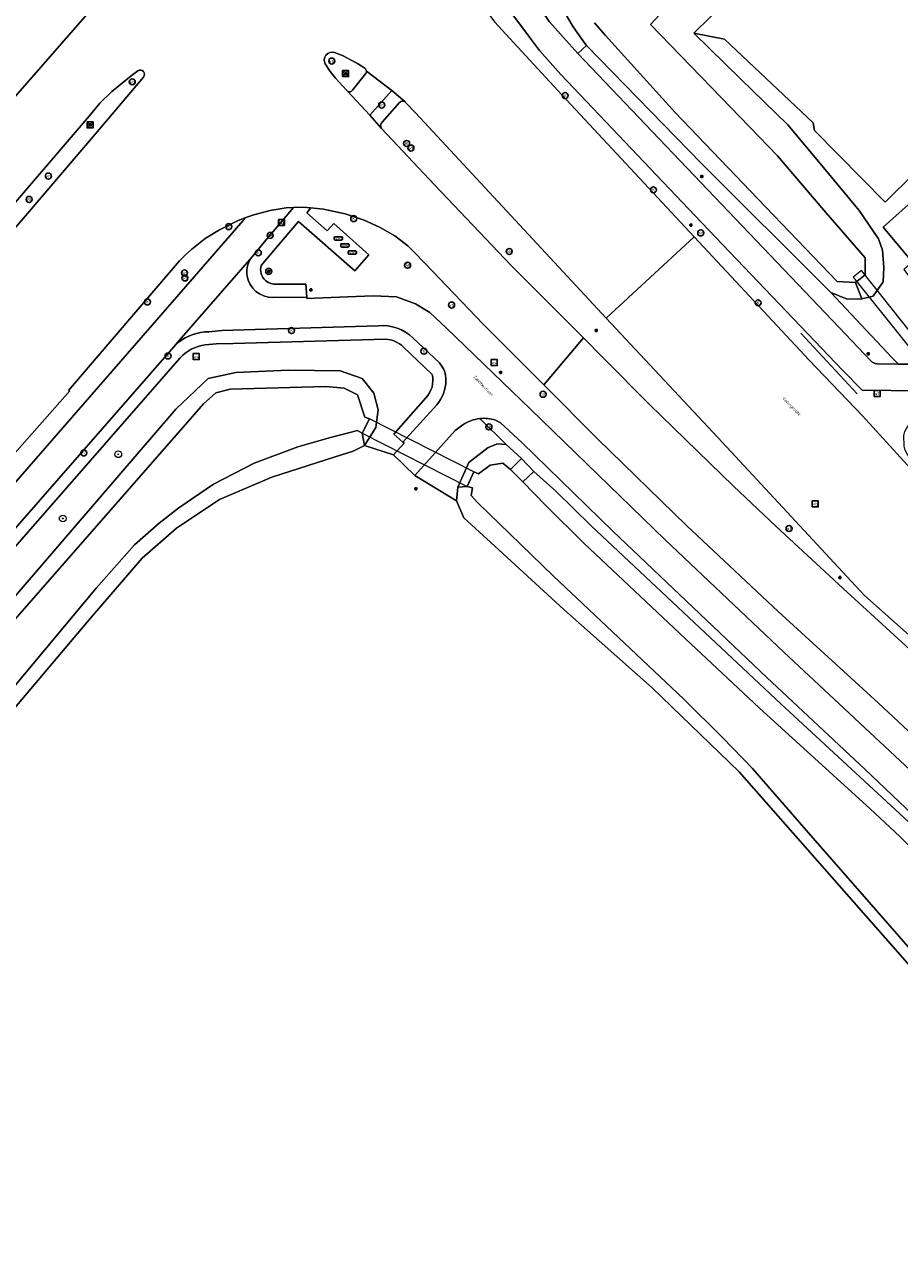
# Model space of a CAD drawing. Header units: metres. Extents: x 73718 to 76933, y 443658 to 446696.
# Tile 127 of 161: x 75396 to 75501, y 445823 to 445969. Entities that reach past the tile are written whole.
import ezdxf
from ezdxf.enums import TextEntityAlignment as Align

# ---------------------------------------------------------------- set-up
doc = ezdxf.new("R2010")
doc.units = ezdxf.units.M
for name, color, linetype, lineweight in [('B-WE-GK-BESCHOEIING-G', 130, 'GK-BESCHOEIING-SO', 18), ('B-WE-GR-BOOM-S', 90, 'Continuous', 25), ('B-WE-GR-GRAS-GV', 60, 'Continuous', 13), ('B-WE-GR-GROENVOORZIENING-GV', 80, 'Continuous', 18), ('B-WE-GR-HAAG-G', 90, 'GR-HAAG1-SO', 13), ('B-WE-IE-MEUBILAIR-S', 7, 'Continuous', 25), ('B-WE-KW-KUNSTWERK_DUIKER-G', 170, 'Continuous', 18), ('B-WE-KW-KUNSTWERK_DUIKER-GV', 170, 'Continuous', 18), ('B-WE-KW-KUNSTWERK_GEMAAL-GV', 170, 'Continuous', 18), ('B-WE-OG-TERREIN_ERF-GV', 7, 'Continuous', 18), ('B-WE-OG-TERREIN_OEVER-GV', 7, 'Continuous', 18), ('B-WE-OG-TOPOGRAFIE-T18', 10, 'Continuous', 18), ('B-WE-OG-WATER_SLOOT-GV', 120, 'Continuous', 18), ('B-WE-OG-WEG-GV', 7, 'Continuous', 18), ('B-WE-VH-GESLOTENVERHARDING_ASFALT-GV', 10, 'Continuous', 18), ('B-WE-VH-OPENVERHARDING_BETONELEMENT-GV', 30, 'Continuous', 18), ('B-WE-VH-OPENVERHARDING_BETONSTRAATSTEEN-GV', 30, 'Continuous', 18), ('B-WE-VH-OPENVERHARDING_TEGEL-GV', 30, 'Continuous', 18)]:
    doc.layers.add(name, color=color, linetype=linetype, lineweight=lineweight)
doc.styles.add('NLCS-ISO', font='NLCS-ISO.ttf')
doc.styles.add('NLCS-ISO-M200-T18', font='NLCS-ISO.ttf', dxfattribs={"height": 0.36})
doc.linetypes.add('GK-BESCHOEIING-SO', pattern='A,18,-3,[1,NLCS.SHX,S=0.6,R=0,X=0,Y=0],-3', length=24)
doc.linetypes.add('GR-HAAG1-SO', pattern='A,6,[176,NLCS.SHX,S=0.125,R=0,X=0,Y=0],-2', length=8)

# ---------------------------------------------------------------- blocks, each defined once
blk = doc.blocks.new('SIE-MEUBILAIR_BORD_VERKEER-SO')
at = {"flags": 128}
blk.add_lwpolyline([(-1.8, 1.8), (1.8, 1.8), (1.8, -1.8), (-1.8, -1.8)], close=True, dxfattribs=at)
at = {"style": 'NLCS-ISO'}
blk.add_text('vb', height=1.8, dxfattribs=at).set_placement((0, 0), align=Align.MIDDLE_CENTER)
blk = doc.blocks.new('SIE-MEUBILAIR_BORD_WEGWIJZER-SO')
at = {"flags": 128}
blk.add_lwpolyline([(-1.8, 1.8), (1.8, 1.8), (1.8, -1.8), (-1.8, -1.8)], close=True, dxfattribs=at)
at = {"style": 'NLCS-ISO'}
blk.add_text('ww', height=1.8, dxfattribs=at).set_placement((0, 0), align=Align.MIDDLE_CENTER)
blk = doc.blocks.new('SIE-MEUBILAIR_BORD_WAARSCHUWINGSHEK-SO')
at = {"flags": 128}
blk.add_lwpolyline([(-1.8, 1.8), (1.8, 1.8), (1.8, -1.8), (-1.8, -1.8)], close=True, dxfattribs=at)
at = {"style": 'NLCS-ISO'}
blk.add_text('wh', height=1.8, dxfattribs=at).set_placement((0, 0), align=Align.MIDDLE_CENTER)
blk = doc.blocks.new('SIE-MEUBILAIR_KAST_VRI-SO')
at = {"flags": 128}
blk.add_lwpolyline([(-2, -1), (2, -1, 0.414214), (2.5, -0.5), (2.5, 0.5, 0.414214), (2, 1), (-2, 1, 0.414214), (-2.5, 0.5), (-2.5, -0.5, 0.414214)], format="xyb", close=True, dxfattribs=at)
at = {"style": 'NLCS-ISO'}
blk.add_text('VRI', height=1.8, dxfattribs=at).set_placement((0, 0), align=Align.MIDDLE_CENTER)
blk = doc.blocks.new('SIE-MEUBILAIR_PAAL_LICHTMAST-SO')
for points in [[(-0.62, 0), (-1, 0)], [(-0.71, 0.71), (-0.44, 0.44)], [(0, 1), (0, 0.62)], [(0.44, 0.44), (0.71, 0.71)], [(1, 0), (0.62, 0)], [(-0.71, -0.71), (-0.44, -0.44)], [(0, -0.62), (0, -1)], [(0.44, -0.44), (0.71, -0.71)]]:
    blk.add_lwpolyline(points)
blk.add_circle((0, 0), 0.5)
blk = doc.blocks.new('SIE-MEUBILAIR_PAAL_DRUKKNOPPAAL-SO')
blk.add_circle((0, 0), 1.8)
at = {"style": 'NLCS-ISO'}
blk.add_text('dk', height=1.8, dxfattribs=at).set_placement((0, 0), align=Align.MIDDLE_CENTER)
blk = doc.blocks.new('SIE-MEUBILAIR_PAAL_PORTAAL-SO')
blk.add_circle((0, 0), 1.8)
at = {"style": 'NLCS-ISO'}
blk.add_text('pt', height=1.8, dxfattribs=at).set_placement((0, 0), align=Align.MIDDLE_CENTER)
blk = doc.blocks.new('SIE-MEUBILAIR_PAAL_VRI-SO')
blk.add_circle((0, 0), 1.8)
at = {"style": 'NLCS-ISO'}
blk.add_text('vri', height=1.8, dxfattribs=at).set_placement((0, 0), align=Align.MIDDLE_CENTER)
blk = doc.blocks.new('SIE-MEUBILAIR_PAAL_VERKEERSBORD-SO')
blk.add_circle((0, 0), 1.8)
at = {"style": 'NLCS-ISO'}
blk.add_text('vb', height=1.8, dxfattribs=at).set_placement((0, 0), align=Align.MIDDLE_CENTER)
blk = doc.blocks.new('SIE-MEUBILAIR_PAAL_HECTOMETER-SO')
blk.add_circle((0, 0), 1.8)
at = {"style": 'NLCS-ISO'}
blk.add_text('hm', height=1.8, dxfattribs=at).set_placement((0, 0), align=Align.MIDDLE_CENTER)
blk = doc.blocks.new('SIE-MEUBILAIR_PUT_KOLK-SO')
blk.add_circle((0, 0), 1.8)
at = {"style": 'NLCS-ISO'}
blk.add_text('K', height=1.8, dxfattribs=at).set_placement((0, 0), align=Align.MIDDLE_CENTER)
blk = doc.blocks.new('SIE-MEUBILAIR_PUT_RIOOLPUT-SO')
blk.add_circle((0, 0), 1.8)
at = {"style": 'NLCS-ISO'}
blk.add_text('RI', height=1.8, dxfattribs=at).set_placement((0, 0), align=Align.MIDDLE_CENTER)
blk = doc.blocks.new('SGR-BOOM_GBKN-SO')
at = {"linetype": 'ByBlock', "lineweight": 18}
h = blk.add_hatch(color=0, dxfattribs=at)
h.dxf.hatch_style = 1
edge = h.paths.add_edge_path()
edge.add_arc((0, 0), 0.25, 0, 360)
at = {"color": 0, "linetype": 'ByBlock', "lineweight": 18}
for radius in [2, 0.25]:
    blk.add_circle((0, 0), radius, dxfattribs=at)
at = {"color": 0, "linetype": 'ByBlock', "lineweight": 18, "style": 'NLCS-ISO'}
blk.add_attdef('SOORT', (2.5, 0), '', height=1.5, dxfattribs=at)

msp = doc.modelspace()

# ---------------------------------------------------------------- linework, layer by layer
at = {"layer": 'B-WE-GK-BESCHOEIING-G', "flags": 128}
for points in [[(75306.619, 445797.569), (75307.595, 445798.695), (75321.129, 445814.866), (75346.549, 445845.468), (75352.741, 445852.805), (75357.413, 445857.646), (75362.326, 445861.954), (75368.781, 445868.125), (75373.952, 445873.831), (75416.26, 445922.167), (75417.36, 445923.413), (75418.846, 445924.722), (75420.56, 445925.142), (75432.022, 445925.494), (75434.245, 445925.259), (75435.851, 445924.476), (75436.733, 445921.783), (75437.267, 445921.598)], [(75437.267, 445921.598), (75436.41, 445919.875)], [(75436.41, 445919.875), (75435.855, 445920.209), (75432.603, 445919.344), (75428.693, 445918.233), (75423.415, 445916.261), (75418.55, 445913.742), (75414.366, 445910.914), (75412.008, 445909.072), (75409.049, 445906.473), (75404.449, 445901.236), (75331.269, 445813.375)], [(75449.022, 445913.471), (75449.821, 445915.212), (75450.361, 445914.973), (75451.774, 445916.033), (75453.309, 445916.254), (75454.206, 445915.486)], [(75455.674, 445914.017), (75458.46, 445911.177), (75463.047, 445906.602), (75475.873, 445894.561), (75484.058, 445886.871), (75497.396, 445874.729), (75500.981, 445871.397), (75510.782, 445861.51), (75521.732, 445850.023), (75521.74, 445850.016), (75548.872, 445820.85), (75658.47, 445699.202)], [(75449.644, 445913.31), (75449.022, 445913.471)], [(75773.742, 445548.368), (75511.76, 445846.951), (75489.729, 445872.168), (75483.262, 445879.585), (75479.674, 445883.294), (75475.046, 445887.914), (75459.355, 445902.717), (75450.251, 445911.554), (75449.491, 445912.372), (75449.644, 445913.31)]]:
    msp.add_lwpolyline(points, dxfattribs=at)
at = {"layer": 'B-WE-GR-GRAS-GV', "flags": 128}
msp.add_lwpolyline([(75593.785, 445751.554), (75510.366, 445846.554), (75481.676, 445879.187), (75471.229, 445889.286), (75460.63, 445898.671), (75451.854, 445906.732), (75448.59, 445909.689), (75447.725, 445911.757), (75442.708, 445914.773), (75440.168, 445917.272), (75436.697, 445918.388), (75435.319, 445917.693), (75433.168, 445917.021), (75425.538, 445914.6), (75419.259, 445911.89), (75414.085, 445908.455), (75409.998, 445904.871), (75403.795, 445897.635), (75327.898, 445807.768)], dxfattribs=at)
at = {"layer": 'B-WE-GR-GROENVOORZIENING-GV', "flags": 128}
for points in [[(75502.754, 445951.129), (75499.195, 445947.614), (75490.706, 445956.224), (75490.559, 445957.14), (75479.907, 445967.215), (75476.226, 445967.916), (75481.849, 445962.437), (75487.529, 445956.902), (75491.791, 445951.78), (75496.096, 445946.607), (75498.4, 445943.223), (75498.904, 445941.855), (75499.048, 445939.768), (75498.976, 445938.04), (75497.752, 445936.312), (75496.384, 445936.024), (75494.656, 445935.952), (75492.668, 445936.762), (75500, 445928.972), (75500.794, 445928.158), (75502.155, 445928.143)], [(75502.432, 445940.434), (75498.955, 445944.635), (75503.529, 445948.71)]]:
    msp.add_lwpolyline(points, dxfattribs=at)
at = {"layer": 'B-WE-GR-HAAG-G', "flags": 128}
msp.add_lwpolyline([(75489.09, 445931.875), (75495.844, 445924.578)], dxfattribs=at)
at = {"layer": 'B-WE-KW-KUNSTWERK_DUIKER-G', "flags": 128}
msp.add_lwpolyline([(75449.022, 445913.471), (75449.821, 445915.212), (75437.267, 445921.598), (75436.41, 445919.875)], close=True, dxfattribs=at)
at = {"layer": 'B-WE-KW-KUNSTWERK_DUIKER-GV', "flags": 128}
for points in [[(75496.368, 445939.397), (75495.352, 445938.631), (75508.556, 445922.131), (75509.533, 445922.845)], [(75449.022, 445913.471), (75449.821, 445915.212), (75437.267, 445921.598), (75436.41, 445919.875)]]:
    msp.add_lwpolyline(points, close=True, dxfattribs=at)
at = {"layer": 'B-WE-KW-KUNSTWERK_GEMAAL-GV', "flags": 128}
msp.add_lwpolyline([(75455.544, 445916.817), (75454.206, 445915.486), (75455.674, 445914.017), (75457.013, 445915.283)], close=True, dxfattribs=at)
at = {"layer": 'B-WE-OG-TERREIN_ERF-GV', "flags": 128}
msp.add_lwpolyline([(75480.17, 445971.787), (75476.226, 445967.916), (75479.907, 445967.215), (75490.559, 445957.14), (75490.706, 445956.224), (75499.195, 445947.614), (75502.754, 445951.129), (75502.692, 445951.52), (75502.247, 445955.302), (75502.394, 445959.109), (75503.129, 445962.846), (75504.434, 445966.425), (75506.277, 445969.758)], dxfattribs=at)
at = {"layer": 'B-WE-OG-TERREIN_OEVER-GV', "flags": 128}
for points in [[(75472.107, 445970.116), (75471.024, 445968.957), (75479.516, 445960.179), (75486.27, 445953.198), (75489.29, 445949.651), (75492.088, 445946.364), (75496.804, 445940.935), (75496.803, 445940.718), (75496.789, 445938.881), (75496.215, 445938.419), (75495.645, 445937.96), (75496.384, 445936.024), (75497.752, 445936.312), (75498.976, 445938.04), (75499.048, 445939.768), (75498.904, 445941.855), (75498.4, 445943.223), (75496.096, 445946.607), (75491.791, 445951.78), (75487.529, 445956.902), (75481.849, 445962.437), (75476.226, 445967.916), (75480.17, 445971.787)], [(75460.997, 445969.955), (75461.739, 445968.667), (75463.168, 445966.64), (75463.351, 445966.452), (75477.147, 445952.247), (75492.288, 445937.165), (75492.668, 445936.762), (75494.656, 445935.952), (75496.384, 445936.024), (75495.645, 445937.96), (75493.449, 445938.108), (75483.923, 445948.029), (75473.968, 445958.396), (75465.61, 445967.626), (75464.314, 445969.16)], [(75373.952, 445873.831), (75416.26, 445922.167), (75417.36, 445923.413), (75418.846, 445924.722), (75420.56, 445925.142), (75432.022, 445925.494), (75434.245, 445925.259), (75435.851, 445924.476), (75436.733, 445921.783), (75437.267, 445921.598), (75436.41, 445919.875), (75436.697, 445918.388), (75438.038, 445920.548), (75438.328, 445922.655), (75437.793, 445924.689), (75436.399, 445926.454), (75433.763, 445927.367), (75427.562, 445927.435), (75421.211, 445927.148), (75417.898, 445926.424), (75414.023, 445922.768), (75390.746, 445895.728)], [(75327.898, 445807.768), (75403.795, 445897.635), (75409.998, 445904.871), (75414.085, 445908.455), (75419.259, 445911.89), (75425.538, 445914.6), (75433.168, 445917.021), (75435.319, 445917.693), (75436.697, 445918.388), (75436.41, 445919.875), (75435.855, 445920.209), (75432.603, 445919.344), (75428.693, 445918.233), (75423.415, 445916.261), (75418.55, 445913.742), (75414.366, 445910.914), (75412.008, 445909.072), (75409.049, 445906.473), (75404.449, 445901.236), (75331.269, 445813.375)], [(75573.051, 445797.384), (75540.472, 445833.038), (75523.263, 445851.494), (75515.428, 445859.854), (75504.11, 445871.212), (75486.671, 445887.366), (75463.902, 445908.756), (75459.646, 445912.889), (75457.013, 445915.283), (75455.674, 445914.017), (75458.46, 445911.177), (75463.047, 445906.602), (75475.873, 445894.561), (75484.058, 445886.871), (75497.396, 445874.729), (75500.981, 445871.397), (75510.782, 445861.51), (75521.732, 445850.023), (75521.74, 445850.016), (75548.872, 445820.85)], [(75773.742, 445548.368), (75511.76, 445846.951), (75489.729, 445872.168), (75483.262, 445879.585), (75479.674, 445883.294), (75475.046, 445887.914), (75459.355, 445902.717), (75450.251, 445911.554), (75449.491, 445912.372), (75449.644, 445913.31), (75449.022, 445913.471), (75447.875, 445913.367), (75447.725, 445911.757), (75448.59, 445909.689), (75451.854, 445906.732), (75460.63, 445898.671), (75471.229, 445889.286), (75481.676, 445879.187), (75510.366, 445846.554), (75593.785, 445751.554)]]:
    msp.add_lwpolyline(points, dxfattribs=at)
msp.add_lwpolyline([(75454.206, 445915.486), (75455.544, 445916.817), (75453.711, 445918.519), (75452.643, 445918.599), (75451.546, 445918.132), (75449.219, 445916.346), (75447.875, 445913.367), (75449.022, 445913.471), (75449.821, 445915.212), (75450.361, 445914.973), (75451.774, 445916.033), (75453.309, 445916.254)], close=True, dxfattribs=at)
at = {"layer": 'B-WE-OG-WATER_SLOOT-GV', "flags": 128}
for points in [[(75464.314, 445969.16), (75465.61, 445967.626), (75473.968, 445958.396), (75483.923, 445948.029), (75493.449, 445938.108), (75495.645, 445937.96), (75496.215, 445938.419), (75496.789, 445938.881), (75496.803, 445940.718), (75496.804, 445940.935), (75492.088, 445946.364), (75489.29, 445949.651), (75486.27, 445953.198), (75479.516, 445960.179), (75471.024, 445968.957), (75472.107, 445970.116)], [(75331.269, 445813.375), (75404.449, 445901.236), (75409.049, 445906.473), (75412.008, 445909.072), (75414.366, 445910.914), (75418.55, 445913.742), (75423.415, 445916.261), (75428.693, 445918.233), (75432.603, 445919.344), (75435.855, 445920.209), (75436.41, 445919.875), (75437.267, 445921.598), (75436.733, 445921.783), (75435.851, 445924.476), (75434.245, 445925.259), (75432.022, 445925.494), (75420.56, 445925.142), (75418.846, 445924.722), (75417.36, 445923.413), (75416.26, 445922.167), (75373.952, 445873.831)], [(75500.981, 445871.397), (75497.396, 445874.729), (75484.058, 445886.871), (75475.873, 445894.561), (75463.047, 445906.602), (75458.46, 445911.177), (75455.674, 445914.017), (75454.206, 445915.486), (75453.309, 445916.254), (75451.774, 445916.033), (75450.361, 445914.973), (75449.821, 445915.212), (75449.022, 445913.471), (75449.644, 445913.31), (75449.491, 445912.372), (75450.251, 445911.554), (75459.355, 445902.717), (75475.046, 445887.914), (75479.674, 445883.294), (75483.262, 445879.585), (75489.729, 445872.168), (75511.76, 445846.951)]]:
    msp.add_lwpolyline(points, dxfattribs=at)
at = {"layer": 'B-WE-OG-WEG-GV', "flags": 128}
for points in [[(75455.813, 445978.555), (75456.278, 445976.768), (75455.187, 445975.932), (75456.228, 445973.569), (75457.252, 445971.673), (75458.86, 445969.309), (75462.29, 445965.492), (75463.351, 445966.452), (75463.168, 445966.64), (75461.739, 445968.667), (75460.997, 445969.955), (75459.578, 445972.998), (75459.184, 445973.842)], [(75452.097, 445972.636), (75450.872, 445971.216), (75450.902, 445971.174), (75451.023, 445971.007), (75452.309, 445969.302), (75453.664, 445967.8), (75460.365, 445960.516), (75476.263, 445943.457), (75484.028, 445935.124), (75490.08, 445928.633), (75496.468, 445921.933), (75504.344, 445913.359), (75506.986, 445910.432), (75508.965, 445907.978), (75512.373, 445903.441), (75526.085, 445884.864), (75527.824, 445882.61), (75541.194, 445868.19), (75545.27, 445863.794), (75563.246, 445844.402), (75578.125, 445828.131), (75608.273, 445794.647)], [(75530.448, 445886.171), (75517.846, 445899.212), (75501.961, 445917.158), (75501.617, 445917.82), (75501.488, 445918.316), (75501.465, 445919.596), (75501.578, 445920.076), (75501.909, 445920.73), (75504.232, 445923.433), (75504.815, 445923.82), (75504.993, 445923.854), (75503.67, 445925.21), (75503.375, 445924.956), (75496.446, 445925.043), (75494.118, 445927.397), (75477.155, 445945.193), (75460.255, 445962.957), (75457.711, 445965.843), (75456.492, 445967.462), (75452.578, 445972.717)], [(75463.351, 445966.452), (75462.29, 445965.492), (75462.295, 445965.487), (75470.436, 445956.934), (75493.692, 445932.56), (75497.494, 445928.566)], [(75498.233, 445928.187), (75500.794, 445928.158), (75500, 445928.972), (75492.668, 445936.762), (75492.288, 445937.165), (75477.147, 445952.247), (75463.351, 445966.452)], [(75509.233, 445877.304), (75498.352, 445887.477), (75486.343, 445898.444), (75475.36, 445908.773), (75464.655, 445919.188), (75458.201, 445925.67), (75450.926, 445932.976), (75443.979, 445940.248), (75442.616, 445941.67), (75441.88, 445942.387), (75440.332, 445943.579), (75438.483, 445944.618), (75436.638, 445945.472), (75434.343, 445946.234), (75431.738, 445946.772), (75430.216, 445946.928), (75429.774, 445946.332), (75432.212, 445944.171), (75433, 445945.052), (75437.218, 445941.285), (75435.516, 445939.379), (75435.507, 445939.387), (75428.772, 445945.309), (75428.755, 445945.288), (75426.006, 445942.058), (75424.269, 445940.028)], [(75381.607, 445898.906), (75411.974, 445933.763), (75422.118, 445945.406), (75422.44, 445945.777), (75421.506, 445945.399), (75419.275, 445944.314), (75417.534, 445943.239), (75415.94, 445941.975), (75415.166, 445941.289), (75414.465, 445940.562), (75401.138, 445925.013), (75401.275, 445924.939), (75393.784, 445916.426)], [(75426.161, 445937.764), (75429.638, 445937.789), (75429.749, 445936.216), (75429.737, 445936.068), (75434.619, 445936.235), (75437.768, 445936.366), (75440.525, 445936.238), (75442.818, 445935.407), (75444.523, 445934.36), (75446.512, 445932.502), (75456.633, 445922.753), (75472.805, 445907.075), (75487.032, 445893.564), (75504.016, 445877.722), (75516.147, 445865.894), (75526.442, 445855.238), (75527.056, 445854.573), (75554.344, 445825.044), (75570.501, 445807.268)], [(75439.209, 445931.165), (75420.917, 445930.662), (75418.862, 445930.614), (75417.546, 445930.466)], [(75444.805, 445926.927), (75441.336, 445930.224)], [(75414.516, 445928.875), (75394.132, 445905.537), (75366.534, 445873.892), (75365.721, 445872.96), (75345.872, 445850.221), (75343.677, 445847.704), (75341.171, 445845.083), (75337.531, 445841.731), (75336.844, 445841.129), (75334.479, 445839.056), (75332.164, 445837.192), (75322.35, 445830.002), (75315.249, 445824.772), (75313.579, 445823.487), (75311.299, 445821.578)], [(75350.518, 445852.871), (75357.372, 445859.722), (75361.833, 445863.854), (75366.133, 445867.837), (75371.762, 445874.027), (75390.746, 445895.728), (75414.023, 445922.768), (75417.898, 445926.424), (75421.211, 445927.148), (75427.562, 445927.435), (75433.763, 445927.367), (75436.399, 445926.454), (75437.793, 445924.689), (75438.328, 445922.655), (75438.038, 445920.548), (75436.697, 445918.388), (75440.168, 445917.272), (75441.424, 445918.674), (75441.291, 445918.794), (75440.217, 445919.764), (75444.026, 445924.109)], [(75450.527, 445921.625), (75453.711, 445918.519), (75455.544, 445916.817), (75457.013, 445915.283), (75459.646, 445912.889), (75463.902, 445908.756), (75486.671, 445887.366), (75504.11, 445871.212), (75515.428, 445859.854), (75523.263, 445851.494), (75540.472, 445833.038), (75573.051, 445797.384), (75606.113, 445760.716), (75648.821, 445713.034), (75653.124, 445708.267), (75653.947, 445708.977), (75650.127, 445713.246), (75634.68, 445730.641), (75600.736, 445768.244)], [(75452.643, 445918.599), (75453.711, 445918.519), (75450.527, 445921.625)], [(75600.736, 445768.244), (75591.385, 445778.622), (75570.423, 445801.885), (75547.987, 445826.526), (75526.985, 445849.231), (75524.463, 445851.899), (75516.66, 445860.154), (75508.295, 445868.521), (75496.777, 445879.498), (75484.982, 445890.531), (75466.502, 445908.111), (75455.564, 445918.735), (75453.014, 445921.111), (75452.396, 445921.434)], [(75448.501, 445920.866), (75447.576, 445920.188), (75442.708, 445914.773), (75447.725, 445911.757), (75447.875, 445913.367), (75449.219, 445916.346), (75451.546, 445918.132), (75452.643, 445918.599)]]:
    msp.add_lwpolyline(points, dxfattribs=at)
at = {"layer": 'B-WE-OG-WEG-GV'}
for points in [[(75424.269, 445940.028, 0.2716638), (75424.785, 445938.192)], [(75424.785, 445938.192, 0.1877638), (75426.161, 445937.764)], [(75417.546, 445930.466, 0.1876966), (75414.516, 445928.875)], [(75441.336, 445930.224, 0.1803394), (75439.209, 445931.165)], [(75497.494, 445928.566, 0.2041476), (75498.233, 445928.187)], [(75444.026, 445924.109, 0.2626855), (75444.805, 445926.927)], [(75450.527, 445921.625, 0.1237761), (75448.501, 445920.866)], [(75452.396, 445921.434, 0.1065443), (75450.527, 445921.625)]]:
    msp.add_lwpolyline(points, format="xyb", dxfattribs=at)
at = {"layer": 'B-WE-VH-GESLOTENVERHARDING_ASFALT-GV', "flags": 128}
for points in [[(75391.024, 445971.17), (75391.522, 445969.291), (75391.833, 445966.88), (75391.783, 445964.899), (75391.625, 445962.548), (75391.156, 445960.253), (75390.305, 445957.279), (75389.551, 445955.439), (75388.159, 445952.764), (75395.069, 445960.688), (75403.935, 445970.854), (75403.666, 445972.891), (75403.168, 445974.873), (75402.59, 445976.704), (75401.835, 445978.586), (75401.448, 445979.337)], [(75403.935, 445970.854), (75395.069, 445960.688), (75388.159, 445952.764), (75386.493, 445950.253), (75384.309, 445946.911), (75382.812, 445944.935), (75380.915, 445942.635), (75370.373, 445930.56), (75364.16, 445923.479), (75356.965, 445915.18), (75344.057, 445900.37), (75339.379, 445894.798), (75345.631, 445890.99), (75351.387, 445897.844), (75352.731, 445899.391), (75366.609, 445915.167), (75376.461, 445926.464), (75385.758, 445937.161), (75396.441, 445949.59), (75403.601, 445957.953), (75404.896, 445959.496), (75406.348, 445960.919), (75408.668, 445962.798), (75409.45, 445963.393)], [(75436.916, 445963.372), (75439.964, 445961.032), (75441.555, 445959.658), (75441.58, 445959.635), (75442.837, 445958.332), (75465.719, 445933.689), (75476.263, 445943.457), (75460.365, 445960.516), (75453.664, 445967.8), (75452.309, 445969.302)], [(75433.092, 445965.593), (75434.098, 445965.194), (75434.995, 445964.731), (75435.836, 445964.278), (75436.703, 445963.711)], [(75421.506, 445945.399), (75422.44, 445945.777), (75423.383, 445946.084), (75425.356, 445946.605), (75427.283, 445946.932), (75428.148, 445946.976), (75429.354, 445947.027), (75430.216, 445946.928), (75431.738, 445946.772), (75434.343, 445946.234), (75436.638, 445945.472), (75438.483, 445944.618), (75440.332, 445943.579), (75441.88, 445942.387), (75442.616, 445941.67), (75443.979, 445940.248), (75450.926, 445932.976), (75458.201, 445925.67), (75462.985, 445931.307), (75454.292, 445940.017), (75445.086, 445949.705), (75438.734, 445956.484), (75437.339, 445958.065), (75434.639, 445960.953), (75434.531, 445961.069), (75433.188, 445962.52), (75432.554, 445963.339), (75431.971, 445964.221)], [(75410.139, 445962.637), (75404.362, 445955.814), (75396.224, 445946.275), (75386.812, 445935.346), (75373.383, 445919.836), (75354.879, 445898.747), (75354.285, 445897.941), (75348.042, 445889.19), (75360.596, 445878.717), (75362.789, 445881.016), (75365.836, 445884.506), (75375.367, 445895.49), (75393.784, 445916.426), (75401.275, 445924.939), (75401.138, 445925.013), (75414.465, 445940.562), (75415.166, 445941.289), (75415.94, 445941.975), (75417.534, 445943.239), (75419.275, 445944.314), (75421.506, 445945.399)], [(75423.176, 445941.071), (75414.419, 445930.999), (75413.764, 445930.246), (75414.317, 445930.753)], [(75504.016, 445877.722), (75487.032, 445893.564), (75472.805, 445907.075), (75456.633, 445922.753), (75446.512, 445932.502), (75444.523, 445934.36), (75442.818, 445935.407), (75440.525, 445936.238), (75437.768, 445936.366), (75434.619, 445936.235), (75429.737, 445936.068), (75429.749, 445936.216), (75425.674, 445936.183)], [(75417.995, 445932.048), (75419.549, 445932.198), (75434.22, 445932.632), (75438.352, 445932.759)], [(75442.505, 445931.289), (75445.681, 445928.319)], [(75445.358, 445923.258), (75441.291, 445918.794), (75441.424, 445918.674), (75440.168, 445917.272), (75442.708, 445914.773), (75447.576, 445920.188), (75448.501, 445920.866)], [(75452.396, 445921.434), (75453.014, 445921.111), (75455.564, 445918.735), (75466.502, 445908.111), (75484.982, 445890.531), (75496.777, 445879.498), (75508.295, 445868.521), (75516.66, 445860.154), (75524.463, 445851.899), (75527.056, 445854.573), (75526.442, 445855.238), (75516.147, 445865.894), (75504.016, 445877.722)]]:
    msp.add_lwpolyline(points, dxfattribs=at)
at = {"layer": 'B-WE-VH-GESLOTENVERHARDING_ASFALT-GV'}
for points in [[(75431.971, 445964.221, -0.6961739), (75433.092, 445965.593)], [(75436.703, 445963.711, -0.2390792), (75436.916, 445963.372)], [(75409.45, 445963.393, -0.9013447), (75410.139, 445962.637)], [(75422.572, 445938.78, -0.1586243), (75422.901, 445940.646)], [(75422.901, 445940.646, -0.0421468), (75423.176, 445941.071)], [(75425.674, 445936.183, -0.3739053), (75422.572, 445938.78)], [(75438.352, 445932.759, -0.2257317), (75442.505, 445931.289)], [(75414.317, 445930.753, -0.1701662), (75417.995, 445932.048)], [(75445.681, 445928.319, -0.1878156), (75446.462, 445926.206)], [(75446.462, 445926.206, -0.161768), (75445.358, 445923.258)], [(75448.501, 445920.866, -0.1237761), (75450.527, 445921.625)], [(75450.527, 445921.625, -0.1065443), (75452.396, 445921.434)]]:
    msp.add_lwpolyline(points, format="xyb", dxfattribs=at)
at = {"layer": 'B-WE-VH-GESLOTENVERHARDING_ASFALT-GV', "flags": 128}
for points in [[(75506.986, 445910.432), (75504.344, 445913.359), (75496.468, 445921.933), (75490.08, 445928.633), (75484.028, 445935.124), (75476.263, 445943.457), (75465.719, 445933.689), (75479.66, 445918.74), (75496.676, 445900.389), (75516.879, 445882.431), (75522.902, 445877.123), (75522.823, 445877.035), (75533.705, 445865.34), (75535.977, 445862.896), (75541.194, 445868.19), (75527.824, 445882.61), (75526.085, 445884.864), (75512.373, 445903.441), (75508.965, 445907.978)], [(75494.161, 445901.205), (75486.076, 445908.705), (75480.999, 445913.509), (75470.904, 445923.302), (75465.315, 445928.972), (75462.985, 445931.307), (75458.201, 445925.67), (75464.655, 445919.188), (75475.36, 445908.773), (75486.343, 445898.444), (75498.352, 445887.477), (75509.233, 445877.304), (75517.913, 445868.618), (75525.963, 445860.068), (75529.2, 445856.552), (75534.713, 445861.54), (75525.08, 445871.853), (75521.438, 445875.481), (75511.132, 445885.645), (75505.978, 445890.391), (75499.332, 445896.468)]]:
    msp.add_lwpolyline(points, close=True, dxfattribs=at)
at = {"layer": 'B-WE-VH-OPENVERHARDING_BETONELEMENT-GV', "flags": 128}
msp.add_lwpolyline([(75428.148, 445946.976), (75427.283, 445946.932), (75425.356, 445946.605), (75423.383, 445946.084), (75422.44, 445945.777), (75422.118, 445945.406), (75411.974, 445933.763), (75381.607, 445898.906), (75362.596, 445877.136), (75365.405, 445874.835), (75383.655, 445895.78), (75413.764, 445930.246), (75414.419, 445930.999), (75423.176, 445941.071), (75424.837, 445943.065), (75424.842, 445943.071)], close=True, dxfattribs=at)
at = {"layer": 'B-WE-VH-OPENVERHARDING_BETONSTRAATSTEEN-GV'}
for points in [[(75433.092, 445965.593, 0.6961739), (75431.971, 445964.221)], [(75436.916, 445963.372, 0.2390792), (75436.703, 445963.711)], [(75410.139, 445962.637, 0.9013447), (75409.45, 445963.393)], [(75436.807, 445963.032, 0.2098844), (75436.916, 445963.372)], [(75434.639, 445960.953, 0.4242047), (75435.226, 445961.057)], [(75441.555, 445959.658, 0.4067755), (75440.897, 445959.594)], [(75438.793, 445957.219, 0.4113884), (75438.734, 445956.484)]]:
    msp.add_lwpolyline(points, format="xyb", dxfattribs=at)
at = {"layer": 'B-WE-VH-OPENVERHARDING_BETONSTRAATSTEEN-GV', "flags": 128}
for points in [[(75435.836, 445964.278), (75434.995, 445964.731), (75434.098, 445965.194), (75433.092, 445965.593)], [(75431.971, 445964.221), (75432.554, 445963.339), (75433.188, 445962.52), (75434.531, 445961.069), (75434.639, 445960.953)], [(75436.703, 445963.711), (75435.836, 445964.278)], [(75321.087, 445855.322), (75326.592, 445861.203), (75332.607, 445867.924), (75333.892, 445869.451), (75334.514, 445870.259), (75343.793, 445883.234), (75348.042, 445889.19), (75354.285, 445897.941), (75354.879, 445898.747), (75373.383, 445919.836), (75386.812, 445935.346), (75396.224, 445946.275), (75404.362, 445955.814), (75410.139, 445962.637)], [(75409.45, 445963.393), (75408.668, 445962.798), (75406.348, 445960.919), (75404.896, 445959.496), (75403.601, 445957.953)], [(75435.226, 445961.057), (75436.807, 445963.032)], [(75440.897, 445959.594), (75438.793, 445957.219)], [(75479.66, 445918.74), (75465.719, 445933.689), (75442.837, 445958.332), (75441.58, 445959.635), (75441.555, 445959.658)], [(75403.601, 445957.953), (75396.441, 445949.59), (75385.758, 445937.161), (75376.461, 445926.464), (75366.609, 445915.167), (75352.731, 445899.391), (75351.387, 445897.844), (75345.631, 445890.99), (75344.315, 445889.393), (75336.844, 445880.031), (75330.863, 445872.085), (75324.96, 445863.905), (75319.689, 445856.652)], [(75438.734, 445956.484), (75445.086, 445949.705), (75454.292, 445940.017), (75462.985, 445931.307), (75465.315, 445928.972), (75470.904, 445923.302), (75480.999, 445913.509), (75486.076, 445908.705), (75494.161, 445901.205), (75499.332, 445896.468), (75505.978, 445890.391), (75511.132, 445885.645), (75521.438, 445875.481), (75522.823, 445877.035), (75522.902, 445877.123), (75516.879, 445882.431), (75496.676, 445900.389), (75479.66, 445918.74)]]:
    msp.add_lwpolyline(points, dxfattribs=at)
msp.add_lwpolyline([(75503.529, 445948.71), (75498.955, 445944.635), (75502.432, 445940.434), (75501.429, 445939.542), (75502.543, 445938.096), (75503.244, 445936.081), (75505.86, 445932.702), (75509.509, 445935.786), (75507.922, 445937.804), (75503.88, 445942.37), (75505.566, 445943.895)], close=True, dxfattribs=at)
at = {"layer": 'B-WE-VH-OPENVERHARDING_TEGEL-GV', "flags": 128}
for points in [[(75462.29, 445965.492), (75458.86, 445969.309), (75457.252, 445971.673), (75456.228, 445973.569), (75455.187, 445975.932), (75454.684, 445977.016), (75454.254, 445978.767), (75454.061, 445980.323), (75454.038, 445981.704), (75450.3, 445981.817), (75450.02, 445978.795)], [(75448.385, 445976.703), (75449.107, 445974.592), (75449.697, 445973.074), (75449.871, 445972.707), (75451.568, 445974.639), (75452.578, 445972.717), (75456.492, 445967.462), (75457.711, 445965.843), (75460.255, 445962.957), (75477.155, 445945.193), (75494.118, 445927.397), (75496.446, 445925.043), (75503.375, 445924.956), (75503.67, 445925.21), (75513.308, 445933.514), (75513.225, 445933.597), (75511.225, 445935.923), (75511.22, 445935.93), (75502.155, 445928.143), (75500.794, 445928.158), (75498.233, 445928.187)], [(75497.494, 445928.566), (75493.692, 445932.56), (75470.436, 445956.934), (75462.295, 445965.487), (75462.29, 445965.492)], [(75436.807, 445963.032), (75435.226, 445961.057)], [(75439.964, 445961.032), (75436.916, 445963.372)], [(75434.639, 445960.953), (75437.339, 445958.065), (75439.964, 445961.032)], [(75441.555, 445959.658), (75439.964, 445961.032), (75437.339, 445958.065), (75438.734, 445956.484)], [(75438.793, 445957.219), (75440.897, 445959.594)], [(75430.216, 445946.928), (75429.354, 445947.027), (75428.148, 445946.976), (75424.842, 445943.071), (75424.837, 445943.065), (75423.176, 445941.071)], [(75424.269, 445940.028), (75426.006, 445942.058), (75428.755, 445945.288), (75428.772, 445945.309), (75435.507, 445939.387), (75435.516, 445939.379), (75437.218, 445941.285), (75433, 445945.052), (75432.212, 445944.171), (75429.774, 445946.332), (75430.216, 445946.928)], [(75425.674, 445936.183), (75429.749, 445936.216), (75429.638, 445937.789), (75426.161, 445937.764)], [(75438.352, 445932.759), (75434.22, 445932.632), (75419.549, 445932.198), (75417.995, 445932.048)], [(75414.317, 445930.753), (75413.764, 445930.246), (75383.655, 445895.78), (75365.405, 445874.835), (75366.534, 445873.892), (75394.132, 445905.537), (75414.516, 445928.875)], [(75417.546, 445930.466), (75418.862, 445930.614), (75420.917, 445930.662), (75439.209, 445931.165)], [(75441.336, 445930.224), (75444.805, 445926.927)], [(75445.681, 445928.319), (75442.505, 445931.289)], [(75444.026, 445924.109), (75440.217, 445919.764), (75441.291, 445918.794), (75445.358, 445923.258)]]:
    msp.add_lwpolyline(points, dxfattribs=at)
at = {"layer": 'B-WE-VH-OPENVERHARDING_TEGEL-GV'}
for points in [[(75436.916, 445963.372, -0.2098844), (75436.807, 445963.032)], [(75435.226, 445961.057, -0.4242047), (75434.639, 445960.953)], [(75440.897, 445959.594, -0.4067755), (75441.555, 445959.658)], [(75438.734, 445956.484, -0.4113884), (75438.793, 445957.219)], [(75422.901, 445940.646, 0.1586243), (75422.572, 445938.78)], [(75423.176, 445941.071, 0.0421468), (75422.901, 445940.646)], [(75422.572, 445938.78, 0.3739053), (75425.674, 445936.183)], [(75424.785, 445938.192, -0.2716638), (75424.269, 445940.028)], [(75426.161, 445937.764, -0.1877638), (75424.785, 445938.192)], [(75442.505, 445931.289, 0.2257317), (75438.352, 445932.759)], [(75417.995, 445932.048, 0.1701662), (75414.317, 445930.753)], [(75414.516, 445928.875, -0.1876966), (75417.546, 445930.466)], [(75439.209, 445931.165, -0.1803394), (75441.336, 445930.224)], [(75498.233, 445928.187, -0.2041476), (75497.494, 445928.566)], [(75444.805, 445926.927, -0.2626855), (75444.026, 445924.109)], [(75446.462, 445926.206, 0.1878156), (75445.681, 445928.319)], [(75445.358, 445923.258, 0.161768), (75446.462, 445926.206)]]:
    msp.add_lwpolyline(points, format="xyb", dxfattribs=at)

# ---------------------------------------------------------------- block references
at = {"layer": 'B-WE-GR-BOOM-S', "xscale": 0.2, "yscale": 0.2, "zscale": 0.2}
for p in [(75407.117, 445917.33), (75400.44, 445909.613)]:
    msp.add_blockref('SGR-BOOM_GBKN-SO', p, dxfattribs=at)
at = {"layer": 'B-WE-IE-MEUBILAIR-S', "xscale": 0.2, "yscale": 0.2, "zscale": 0.2}
for name, p in [('SIE-MEUBILAIR_PAAL_VERKEERSBORD-SO', (75432.75, 445964.572)), ('SIE-MEUBILAIR_PAAL_VERKEERSBORD-SO', (75408.788, 445962.078)), ('SIE-MEUBILAIR_BORD_WEGWIJZER-SO', (75434.407, 445963.075)), ('SIE-MEUBILAIR_BORD_VERKEER-SO', (75434.407, 445963.075)), ('SIE-MEUBILAIR_PAAL_PORTAAL-SO', (75434.407, 445963.075)), ('SIE-MEUBILAIR_PAAL_LICHTMAST-SO', (75434.407, 445963.075)), ('SIE-MEUBILAIR_PUT_KOLK-SO', (75460.781, 445960.424)), ('SIE-MEUBILAIR_PAAL_VRI-SO', (75438.742, 445959.286)), ('SIE-MEUBILAIR_BORD_WEGWIJZER-SO', (75403.73, 445956.898)), ('SIE-MEUBILAIR_PAAL_PORTAAL-SO', (75403.73, 445956.898)), ('SIE-MEUBILAIR_PAAL_LICHTMAST-SO', (75403.73, 445956.898)), ('SIE-MEUBILAIR_PUT_RIOOLPUT-SO', (75441.735, 445954.678)), ('SIE-MEUBILAIR_PUT_RIOOLPUT-SO', (75442.258, 445954.126)), ('SIE-MEUBILAIR_PAAL_VRI-SO', (75398.715, 445950.758)), ('SIE-MEUBILAIR_PAAL_LICHTMAST-SO', (75477.176, 445950.704)), ('SIE-MEUBILAIR_PUT_KOLK-SO', (75471.378, 445949.099)), ('SIE-MEUBILAIR_PUT_RIOOLPUT-SO', (75396.404, 445947.957)), ('SIE-MEUBILAIR_PUT_KOLK-SO', (75435.387, 445945.648)), ('SIE-MEUBILAIR_PUT_KOLK-SO', (75420.382, 445944.68)), ('SIE-MEUBILAIR_BORD_VERKEER-SO', (75426.7, 445945.195)), ('SIE-MEUBILAIR_PAAL_VRI-SO', (75426.7, 445945.195)), ('SIE-MEUBILAIR_PAAL_LICHTMAST-SO', (75475.878, 445944.874)), ('SIE-MEUBILAIR_PAAL_DRUKKNOPPAAL-SO', (75425.349, 445943.631)), ('SIE-MEUBILAIR_KAST_VRI-SO', (75433.533, 445943.275)), ('SIE-MEUBILAIR_PAAL_HECTOMETER-SO', (75477.05, 445943.926)), ('SIE-MEUBILAIR_PUT_KOLK-SO', (75423.929, 445941.54)), ('SIE-MEUBILAIR_KAST_VRI-SO', (75434.322, 445942.428)), ('SIE-MEUBILAIR_KAST_VRI-SO', (75435.213, 445941.576)), ('SIE-MEUBILAIR_PAAL_VERKEERSBORD-SO', (75454.059, 445941.689)), ('SIE-MEUBILAIR_PUT_RIOOLPUT-SO', (75441.859, 445940.046)), ('SIE-MEUBILAIR_PAAL_VRI-SO', (75415.061, 445939.121)), ('SIE-MEUBILAIR_PUT_RIOOLPUT-SO', (75415.112, 445938.517)), ('SIE-MEUBILAIR_PAAL_PORTAAL-SO', (75425.179, 445939.312)), ('SIE-MEUBILAIR_PAAL_LICHTMAST-SO', (75425.179, 445939.312)), ('SIE-MEUBILAIR_PAAL_LICHTMAST-SO', (75430.239, 445937.078)), ('SIE-MEUBILAIR_PUT_KOLK-SO', (75410.613, 445935.637)), ('SIE-MEUBILAIR_PUT_KOLK-SO', (75483.953, 445935.531)), ('SIE-MEUBILAIR_PAAL_VERKEERSBORD-SO', (75447.145, 445935.263)), ('SIE-MEUBILAIR_PUT_KOLK-SO', (75427.917, 445932.197)), ('SIE-MEUBILAIR_PAAL_LICHTMAST-SO', (75464.511, 445932.219)), ('SIE-MEUBILAIR_PUT_KOLK-SO', (75443.811, 445929.714)), ('SIE-MEUBILAIR_PUT_KOLK-SO', (75413.089, 445929.142)), ('SIE-MEUBILAIR_BORD_WEGWIJZER-SO', (75416.468, 445929.079)), ('SIE-MEUBILAIR_BORD_WEGWIJZER-SO', (75452.256, 445928.351)), ('SIE-MEUBILAIR_PAAL_LICHTMAST-SO', (75497.169, 445929.41)), ('SIE-MEUBILAIR_PAAL_LICHTMAST-SO', (75453.027, 445927.167)), ('SIE-MEUBILAIR_PAAL_HECTOMETER-SO', (75458.125, 445924.544)), ('SIE-MEUBILAIR_BORD_WAARSCHUWINGSHEK-SO', (75498.256, 445924.647)), ('SIE-MEUBILAIR_PAAL_VERKEERSBORD-SO', (75451.627, 445920.625)), ('SIE-MEUBILAIR_PUT_KOLK-SO', (75402.974, 445917.495)), ('SIE-MEUBILAIR_PAAL_LICHTMAST-SO', (75442.859, 445913.192)), ('SIE-MEUBILAIR_BORD_VERKEER-SO', (75490.817, 445911.373)), ('SIE-MEUBILAIR_PAAL_PORTAAL-SO', (75487.658, 445908.41)), ('SIE-MEUBILAIR_PAAL_LICHTMAST-SO', (75493.768, 445902.516))]:
    msp.add_blockref(name, p, dxfattribs=at)

# ---------------------------------------------------------------- texts
at = {"layer": 'B-WE-OG-TOPOGRAFIE-T18', "style": 'NLCS-ISO-M200-T18'}
for s, rotation, p in [('Zandheullaan', 313.3, (75450.956, 445925.57)), ('Veilingroute', 315, (75487.936, 445923.064))]:
    msp.add_text(s, height=0.36, rotation=rotation, dxfattribs=at).set_placement(p, align=Align.MIDDLE)

doc.saveas('drawing.dxf')
